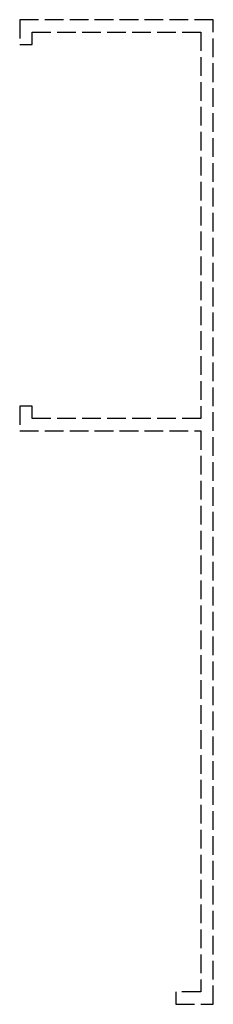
# Model space of a CAD drawing. Header units: millimetres. Extents: x 0 to 15.5, y -79 to 0.
import ezdxf

# ---------------------------------------------------------------- set-up
doc = ezdxf.new("R2010")
doc.units = ezdxf.units.MM
doc.header["$LTSCALE"] = 10
doc.linetypes.add('ALLCAD_Strich', pattern=[0.2, 0.15, -0.05])
doc.layers.add('BESCH_KONT_sich_schn_seit_2d', color=160, linetype='Continuous')

msp = doc.modelspace()

# ---------------------------------------------------------------- linework, layer by layer
at = {"layer": 'BESCH_KONT_sich_schn_seit_2d', "linetype": 'ALLCAD_Strich', "extrusion": (0, 1, -2e-16)}
for p, q in [((0, 0), (0, -2)), ((15.5, 0), (0, 0)), ((15.5, -79), (15.5, 0)), ((1, -1), (14.5, -1)), ((1, -2), (1, -1)), ((14.5, -1), (14.5, -32)), ((0, -2), (1, -2)), ((1, -31), (0, -31)), ((0, -31), (0, -33)), ((1, -32), (1, -31)), ((14.5, -32), (1, -32)), ((0, -33), (14.5, -33)), ((14.5, -33), (14.5, -78)), ((12.5, -78), (12.5, -79)), ((14.495, -78), (12.5, -78)), ((14.492, -78), (14.492, -77.995)), ((14.492, -78), (14.492, -77.995)), ((14.492, -77.995), (14.495, -77.995)), ((14.493, -78), (14.493, -77.995)), ((14.494, -78), (14.494, -77.995)), ((14.494, -77.995), (14.494, -78)), ((14.495, -78), (14.495, -77.995)), ((14.495, -78), (14.495, -77.995)), ((14.495, -78), (14.495, -77.995)), ((14.495, -78), (14.495, -77.995)), ((14.497, -77.995), (14.495, -77.995)), ((14.495, -78), (14.497, -78)), ((14.496, -78), (14.496, -77.995)), ((14.497, -78), (14.497, -77.995)), ((14.497, -78), (14.497, -77.995)), ((14.497, -77.995), (14.5, -77.995)), ((14.5, -78), (14.497, -78)), ((14.498, -78), (14.498, -77.995)), ((14.5, -78), (14.5, -77.995)), ((12.5, -79), (15.5, -79))]:
    msp.add_line(p, q, dxfattribs=at)

doc.saveas('drawing.dxf')
